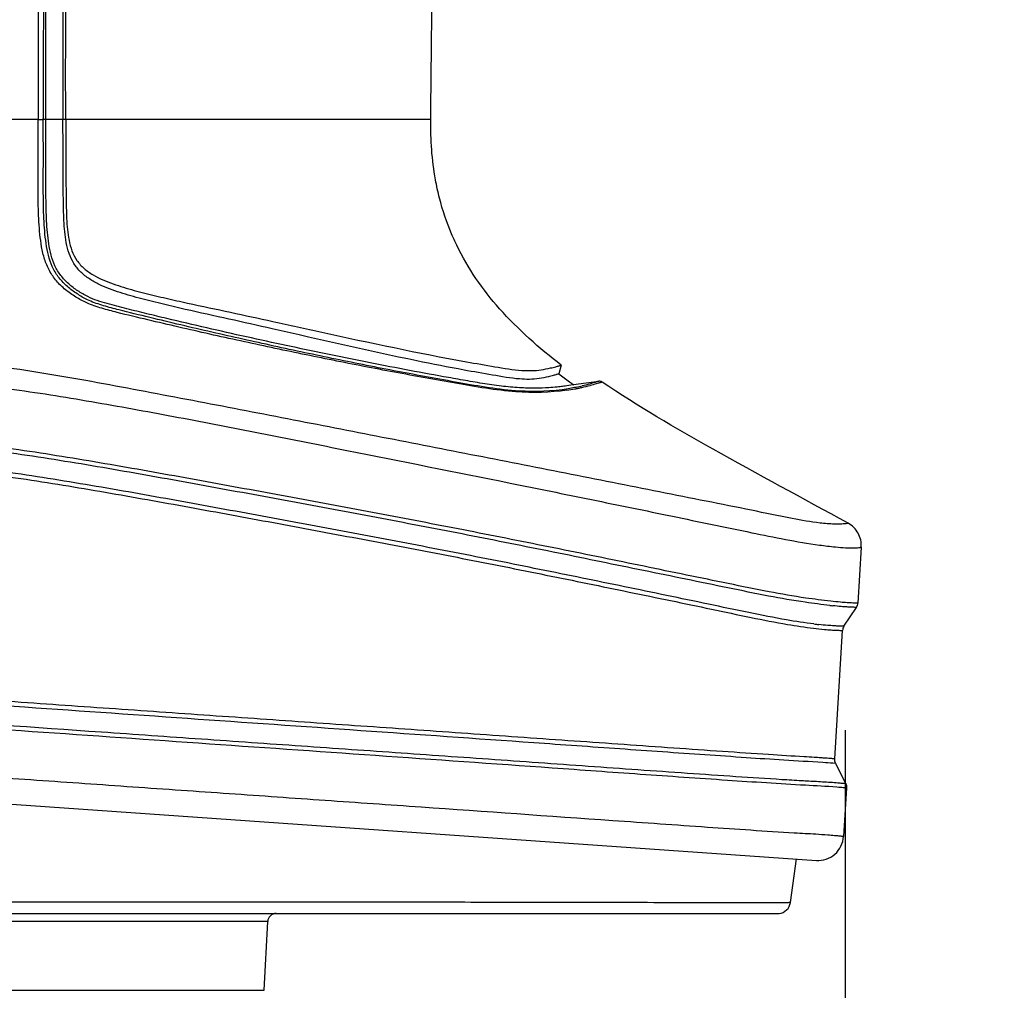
# Model space of a CAD drawing. Header units: millimetres. Extents: x 451 to 748, y 223 to 418.
# Tile 17 of 24: x 589 to 618, y 301 to 330. Entities that reach past the tile are written whole.
import ezdxf

# ---------------------------------------------------------------- set-up
doc = ezdxf.new("R2010")
doc.units = ezdxf.units.MM
doc.header["$LTSCALE"] = 32.67
doc.header["$PDMODE"] = 3
doc.header["$PDSIZE"] = 8
doc.layers.get('0').update_dxf_attribs({"linetype": 'CONTINUOUS'})
doc.layers.get('Defpoints').update_dxf_attribs({"linetype": 'CONTINUOUS'})
doc.layers.add('20_ALL_FEATURES', color=7, linetype='CONTINUOUS')
doc.layers.add('51__DRAFT_DIMS', color=7, linetype='CONTINUOUS')
doc.styles.get("Standard").update_dxf_attribs({"font": 'simfang.ttf'})
doc.dimstyles.new('DIMSTYLE_1', dxfattribs={"dimtxt": 3, "dimasz": 3, "dimexe": 2.5, "dimexo": 0.5, "dimgap": 0.75, "dimtad": 1, "dimdec": 1, "dimlfac": 2, "dimdsep": 46, "dimtxsty": 'STANDARD', "dimblk": '_FILLED', "dimblk1": '_FILLED', "dimblk2": '_FILLED', "dimcen": 0.09, "dimclrd": 256, "dimclre": 256, "dimclrt": 3, "dimadec": 1, "dimazin": 2, "dimtp": 0.3, "dimtm": 0.3, "dimtfac": 1, "dimtdec": 1, "dimtofl": 0, "dimtmove": 0, "dimatfit": 3, "dimldrblk": '_FILLED', "dimfxl": 1, "dimtolj": 1, "dimlwd": -1, "dimarcsym": 0})

# ---------------------------------------------------------------- blocks, each defined once
blk = doc.blocks.new('_FILLED')
at = {"color": 0, "linetype": 'ByBlock'}
blk.add_solid([(0, 0), (-1, 0.1667), (-1, -0.1667)], dxfattribs=at)
blk = doc.blocks.new('*D69')
at = {"layer": '51__DRAFT_DIMS', "lineweight": -2}
for p, q in [((617.201, 410.651), (644.98, 410.651)), ((589.472, 295.921), (644.98, 295.921))]:
    blk.add_line(p, q, dxfattribs=at)
at = {"layer": '51__DRAFT_DIMS'}
blk.add_line((642.48, 298.921), (642.48, 407.651), dxfattribs=at)
at = {"layer": 'Defpoints', "color": 0}
for p in [(616.701, 410.651), (642.48, 410.651), (588.972, 295.921)]:
    blk.add_point(p, dxfattribs=at)
at = {"layer": '51__DRAFT_DIMS', "linetype": 'ByBlock', "xscale": 3, "yscale": 3, "zscale": 3}
for p, rotation in [((642.48, 410.651), 90), ((642.48, 295.921), 270)]:
    blk.add_blockref('_FILLED', p, dxfattribs=dict(at, rotation=rotation))
at = {"layer": '51__DRAFT_DIMS', "color": 3, "insert": (638.679, 353.222), "char_height": 3, "attachment_point": 2, "rotation": 90}
blk.add_mtext('\\A1;\\A1;{\\C256;229.5}', dxfattribs=at)
blk = doc.blocks.new('*D70')
at = {"layer": '51__DRAFT_DIMS', "lineweight": -2}
for p, q in [((573.308, 310.192), (573.308, 256.258)), ((612.858, 308.939), (612.858, 256.258))]:
    blk.add_line(p, q, dxfattribs=at)
at = {"layer": '51__DRAFT_DIMS'}
blk.add_line((576.308, 258.758), (609.858, 258.758), dxfattribs=at)
at = {"layer": 'Defpoints', "color": 0}
for p in [(573.308, 310.692), (612.858, 309.439), (612.858, 258.758)]:
    blk.add_point(p, dxfattribs=at)
at = {"layer": '51__DRAFT_DIMS', "linetype": 'ByBlock', "xscale": 3, "yscale": 3, "zscale": 3, "rotation": 180}
blk.add_blockref('_FILLED', (573.308, 258.758), dxfattribs=at)
at = {"layer": '51__DRAFT_DIMS', "linetype": 'ByBlock', "xscale": 3, "yscale": 3, "zscale": 3}
blk.add_blockref('_FILLED', (612.858, 258.758), dxfattribs=at)
at = {"layer": '51__DRAFT_DIMS', "color": 3, "insert": (592.155, 262.56), "char_height": 3, "attachment_point": 2}
blk.add_mtext('\\A1;\\A1;{\\C256;79.1}', dxfattribs=at)
blk = doc.blocks.new('*D71')
at = {"layer": '51__DRAFT_DIMS', "lineweight": -2}
for p, q in [((617.201, 410.651), (661.86, 410.651)), ((591.718, 276.282), (661.86, 276.282))]:
    blk.add_line(p, q, dxfattribs=at)
at = {"layer": '51__DRAFT_DIMS'}
blk.add_line((659.36, 279.282), (659.36, 407.651), dxfattribs=at)
at = {"layer": 'Defpoints', "color": 0}
for p in [(616.701, 410.651), (659.36, 410.651), (591.218, 276.282)]:
    blk.add_point(p, dxfattribs=at)
at = {"layer": '51__DRAFT_DIMS', "linetype": 'ByBlock', "xscale": 3, "yscale": 3, "zscale": 3}
for p, rotation in [((659.36, 410.651), 90), ((659.36, 276.282), 270)]:
    blk.add_blockref('_FILLED', p, dxfattribs=dict(at, rotation=rotation))
at = {"layer": '51__DRAFT_DIMS', "color": 3, "insert": (655.558, 343.414), "char_height": 3, "attachment_point": 2, "rotation": 90}
blk.add_mtext('\\A1;\\A1;{\\C256;268.7}', dxfattribs=at)

msp = doc.modelspace()

# ---------------------------------------------------------------- linework, layer by layer
at = {"layer": '20_ALL_FEATURES', "color": 7}
for p, q in [((589.072, 326.926), (580.362, 326.919)), ((589.301, 326.926), (589.196, 326.926)), ((589.503, 326.927), (589.301, 326.926)), ((589.805, 326.926), (589.301, 326.927)), ((589.302, 326.681), (589.301, 326.926)), ((589.805, 326.927), (589.503, 326.927)), ((589.851, 326.927), (589.805, 326.927)), ((589.885, 326.926), (589.851, 326.927)), ((589.994, 326.926), (589.885, 326.926)), ((600.645, 326.926), (589.994, 326.926)), ((593.947, 326.926), (593.423, 326.926)), ((600.903, 324.615), (600.903, 324.615)), ((601.411, 323.223), (601.41, 323.224)), ((604.495, 319.691), (604.42, 319.434)), ((604.851, 319.116), (605.598, 319.216)), ((605.598, 319.216), (605.585, 319.212)), ((613.336, 314.329), (613.235, 312.675)), ((612.826, 311.997), (613.194, 312.552)), ((612.553, 308.088), (612.785, 311.874)), ((612.199, 307.99), (612.284, 307.984)), ((612.199, 307.99), (612.496, 307.968)), ((612.284, 307.984), (612.351, 307.979)), ((612.351, 307.979), (612.427, 307.973)), ((612.427, 307.973), (612.481, 307.969)), ((612.481, 307.969), (612.578, 307.962)), ((612.496, 307.968), (612.578, 307.962)), ((612.578, 307.962), (612.875, 307.365)), ((574.048, 307.753), (612.012, 305.098)), ((612.612, 307.263), (612.671, 307.258)), ((612.612, 307.263), (612.901, 307.239)), ((612.671, 307.258), (612.716, 307.254)), ((612.716, 307.254), (612.764, 307.251)), ((612.764, 307.251), (612.829, 307.245)), ((612.901, 307.239), (612.813, 305.8)), ((612.829, 307.245), (612.87, 307.241)), ((612.87, 307.241), (612.885, 307.24)), ((611.247, 303.855), (611.424, 305.139)), ((575.742, 303.532), (610.876, 303.532)), ((595.84, 303.295), (582.103, 303.295)), ((595.734, 301.269), (595.84, 303.295)), ((582.209, 301.269), (595.734, 301.269))]:
    msp.add_line(p, q, dxfattribs=at)
for points in [[(589.072, 326.926), (587.698, 326.925), (587.268, 326.925), (586.854, 326.924), (586.464, 326.924), (586.109, 326.924), (585.777, 326.924), (585.451, 326.923), (585.12, 326.923)], [(592.315, 326.926), (591.742, 326.926), (591.165, 326.926), (590.582, 326.926), (589.994, 326.926)], [(596.208, 326.926), (595.793, 326.926), (595.374, 326.926)], [(599.11, 326.926), (598.855, 326.926), (598.564, 326.926), (598.222, 326.927), (597.836, 326.927), (597.437, 326.926)], [(600.182, 326.926), (600.033, 326.926), (599.87, 326.926), (599.705, 326.926), (599.533, 326.926), (599.337, 326.926)], [(600.645, 326.926), (600.638, 326.926), (600.617, 326.926), (600.576, 326.926), (600.513, 326.927), (600.423, 326.926), (600.312, 326.926)], [(612.885, 307.24), (612.896, 307.239), (612.901, 307.239)]]:
    msp.add_lwpolyline(points, dxfattribs=at)
for centre, radius, start, end in [((589.131, 348.112), 21.186, 269.8403, 270.1766), ((616.148, 334.865), 19.382, 232.7659, 233.3496), ((616.796, 335.736), 20.468, 233.3496, 233.9075), ((603.711, 325.355), 6.472, 278.4387, 280.5174), ((617.378, 336.534), 21.456, 233.9062, 234.2769), ((603.691, 325.461), 6.58, 280.5207, 281.4843), ((603.668, 325.066), 6.16, 281.906, 283.5416), ((603.544, 326.179), 7.313, 281.4929, 282.2554), ((603.563, 326.107), 7.238, 282.2274, 284.2889), ((614.131, 328.039), 15.525, 263.6431, 263.9632), ((613.575, 325.233), 13.27, 262.9257, 263.5468), ((596.09, 303.282), 0.25, 90, 177), ((610.876, 303.905), 0.374, 270.0148, 275.501)]:
    msp.add_arc(centre, radius, start, end, dxfattribs=at)
for points, knots in [([(590.376, 377.44), (590.322, 376.86), (590.266, 376.022), (590.261, 374.854), (590.252, 373.795), (590.237, 372.353), (590.212, 370.394), (590.176, 367.767), (590.113, 363.052), (590.013, 356.099), (589.898, 346.086), (589.824, 336.243), (589.8, 329.484), (589.805, 326.927)], [0, 0, 0, 0, 0.034563, 0.049803, 0.069378, 0.09745, 0.135456, 0.185691, 0.253491, 0.415477, 0.598632, 0.848144, 1, 1, 1, 1]), ([(589.826, 377.037), (589.78, 376.437), (589.708, 374.922), (589.67, 372.328), (589.622, 369.249), (589.557, 364.916), (589.481, 359.489), (589.399, 352.977), (589.329, 346.464), (589.273, 339.952), (589.234, 333.439), (589.222, 329.097), (589.225, 326.926)], [0, 0, 0, 0, 0.035972, 0.090798, 0.155299, 0.220269, 0.350219, 0.480175, 0.610131, 0.740087, 0.870043, 1, 1, 1, 1]), ([(589.885, 326.926), (589.88, 329.488), (589.907, 336.258), (589.982, 346.11), (590.097, 356.132), (590.201, 363.923), (590.292, 369.713), (590.341, 373.081), (590.374, 374.719), (590.401, 375.861), (590.448, 376.693), (590.499, 377.278)], [0, 0, 0, 0, 0.152599, 0.403295, 0.586977, 0.749689, 0.867444, 0.931921, 0.950385, 0.965022, 1, 1, 1, 1]), ([(589.699, 376.949), (589.656, 376.348), (589.615, 375.353), (589.554, 373.854), (589.527, 372.425), (589.5, 370.85), (589.463, 368.695), (589.404, 364.901), (589.326, 359.477), (589.249, 352.968), (589.177, 346.457), (589.121, 339.947), (589.082, 333.436), (589.069, 329.096), (589.072, 326.926)], [0, 0, 0, 0, 0.036108, 0.059714, 0.089933, 0.121832, 0.15417, 0.2192, 0.349315, 0.479451, 0.609588, 0.739723, 0.86986, 1, 1, 1, 1]), ([(589.301, 326.926), (589.299, 329.067), (589.311, 333.35), (589.349, 339.774), (589.404, 346.198), (589.472, 352.622), (589.552, 359.046), (589.627, 364.399), (589.69, 368.677), (589.741, 371.81), (589.78, 374.507), (589.846, 376.136), (589.889, 376.77)], [0, 0, 0, 0, 0.128874, 0.257747, 0.38662, 0.515492, 0.644364, 0.773232, 0.837664, 0.901873, 0.961771, 1, 1, 1, 1]), ([(600.645, 326.926), (600.664, 328.575), (600.693, 331.76), (600.715, 336.355), (600.719, 340.624), (600.712, 343.997), (600.704, 346.584), (600.698, 348.464), (600.693, 350.308), (600.69, 352.117), (600.692, 353.599), (600.697, 354.763), (600.701, 355.62), (600.724, 356.475), (600.828, 357.336), (601.095, 358.2), (601.428, 358.722), (601.631, 358.963)], [0, 0, 0, 0, 0.153491, 0.296342, 0.427698, 0.550792, 0.610199, 0.66849, 0.725723, 0.781877, 0.836781, 0.863678, 0.890168, 0.916548, 0.943285, 0.970675, 1, 1, 1, 1]), ([(590.51, 321.523), (590.396, 321.573), (590.177, 321.692), (589.873, 321.907), (589.603, 322.162), (589.395, 322.471), (589.252, 322.814), (589.17, 323.176), (589.123, 323.545), (589.083, 324.042), (589.071, 324.667), (589.073, 325.67), (589.072, 326.423), (589.072, 326.926)], [0, 0, 0, 0, 0.062425, 0.124733, 0.186491, 0.248081, 0.309926, 0.371793, 0.434014, 0.496483, 0.621943, 0.747829, 1, 1, 1, 1]), ([(590.573, 321.596), (590.464, 321.646), (590.254, 321.762), (589.965, 321.971), (589.712, 322.219), (589.449, 322.61), (589.301, 323.199), (589.239, 323.923), (589.223, 324.668), (589.227, 325.67), (589.225, 326.423), (589.225, 326.926)], [0, 0, 0, 0, 0.061302, 0.122387, 0.182322, 0.24138, 0.361644, 0.486984, 0.614315, 0.742668, 1, 1, 1, 1]), ([(595.974, 320.761), (595.548, 320.858), (594.694, 321.049), (593.624, 321.286), (592.767, 321.483), (592.125, 321.641), (591.488, 321.82), (590.968, 322.009), (590.582, 322.223), (590.322, 322.426), (590.113, 322.682), (589.977, 322.982), (589.897, 323.3), (589.838, 323.734), (589.818, 324.283), (589.813, 324.942), (589.807, 325.824), (589.805, 326.486), (589.805, 326.927)], [0, 0, 0, 0, 0.12422, 0.249129, 0.3118, 0.374572, 0.437391, 0.500129, 0.53142, 0.562573, 0.593563, 0.624493, 0.655487, 0.686576, 0.748986, 0.811621, 0.87437, 1, 1, 1, 1]), ([(589.885, 326.926), (589.886, 326.494), (589.888, 325.845), (589.893, 324.98), (589.899, 324.334), (589.919, 323.795), (589.978, 323.37), (590.059, 323.059), (590.203, 322.768), (590.423, 322.53), (590.69, 322.345), (591.077, 322.152), (591.59, 321.978), (592.217, 321.81), (592.847, 321.661), (593.688, 321.474), (594.738, 321.25), (595.575, 321.07), (595.993, 320.979)], [0, 0, 0, 0, 0.125637, 0.188393, 0.251039, 0.313469, 0.344574, 0.375585, 0.406543, 0.437598, 0.468824, 0.50016, 0.562939, 0.625755, 0.688507, 0.751146, 0.875952, 1, 1, 1, 1]), ([(600.903, 324.615), (600.857, 324.794), (600.693, 325.553), (600.638, 326.334), (600.645, 326.926)], [0, 0, 0, 0, 0.237439, 1, 1, 1, 1]), ([(590.536, 321.71), (590.434, 321.76), (590.238, 321.874), (589.968, 322.079), (589.733, 322.324), (589.555, 322.613), (589.448, 322.935), (589.363, 323.378), (589.315, 323.943), (589.301, 324.625), (589.302, 325.538), (589.302, 326.223), (589.302, 326.681)], [0, 0, 0, 0, 0.062531, 0.124774, 0.186698, 0.248379, 0.310142, 0.372165, 0.496896, 0.6223, 0.74806, 1, 1, 1, 1]), ([(601.41, 323.224), (601.357, 323.333), (601.153, 323.783), (600.995, 324.254), (600.903, 324.615)], [0, 0, 0, 0, 0.247028, 1, 1, 1, 1]), ([(604.495, 319.691), (603.843, 320.192), (602.653, 321.236), (601.738, 322.546), (601.411, 323.223)], [0, 0, 0, 0, 0.522278, 1, 1, 1, 1]), ([(604.851, 319.116), (604.895, 319.124), (604.642, 319.077), (604.556, 319.066), (604.337, 319.039), (604.083, 319.019), (603.708, 319.007), (603.244, 319.02), (602.718, 319.068), (602.163, 319.15), (601.597, 319.249), (600.833, 319.385), (599.873, 319.561), (598.716, 319.785), (597.554, 320.022), (596.386, 320.268), (595.214, 320.522), (594.04, 320.787), (593.061, 321.017), (592.277, 321.206), (591.689, 321.349), (591.104, 321.499), (590.717, 321.62), (590.536, 321.71)], [0, 0, 0, 0, 0.009165, 0.022122, 0.033, 0.050229, 0.076243, 0.109086, 0.145855, 0.184575, 0.224074, 0.263839, 0.343844, 0.424479, 0.505708, 0.587379, 0.669404, 0.751783, 0.83445, 0.875852, 0.917276, 0.958698, 1, 1, 1, 1]), ([(604.696, 318.993), (604.221, 318.915), (603.132, 318.881), (601.461, 319.174), (599.662, 319.502), (597.842, 319.865), (596.323, 320.187), (595.106, 320.455), (594.192, 320.662), (593.278, 320.875), (592.365, 321.095), (591.604, 321.277), (591.005, 321.437), (590.711, 321.533), (590.573, 321.596)], [0, 0, 0, 0, 0.100239, 0.224408, 0.352296, 0.481084, 0.610549, 0.675456, 0.740481, 0.805615, 0.87083, 0.935974, 0.968371, 1, 1, 1, 1]), ([(604.661, 318.953), (604.165, 318.879), (603.053, 318.861), (601.367, 319.161), (599.571, 319.478), (597.761, 319.832), (595.946, 320.206), (594.431, 320.535), (593.219, 320.811), (592.309, 321.024), (591.551, 321.204), (590.948, 321.361), (590.652, 321.46), (590.51, 321.523)], [0, 0, 0, 0, 0.104287, 0.228708, 0.355641, 0.483492, 0.611994, 0.741025, 0.805723, 0.870502, 0.935272, 0.967714, 1, 1, 1, 1]), ([(601.629, 319.546), (601.163, 319.632), (599.27, 320.002), (597.392, 320.44), (595.974, 320.761)], [0, 0, 0, 0, 0.245968, 1, 1, 1, 1]), ([(595.993, 320.979), (596.474, 320.874), (598.372, 320.457), (600.272, 320.047), (601.699, 319.791)], [0, 0, 0, 0, 0.253738, 1, 1, 1, 1]), ([(612.948, 315.033), (612.953, 315.032), (612.905, 315.024), (612.876, 315.016), (612.721, 315.003), (612.483, 315.004), (611.981, 315.042), (611.173, 315.195), (610.053, 315.425), (608.749, 315.684), (607.385, 315.956), (606.002, 316.23), (604.613, 316.505), (602.757, 316.871), (600.435, 317.326), (597.646, 317.87), (594.852, 318.412), (592.052, 318.946), (589.712, 319.382), (587.822, 319.67), (586.386, 319.829), (584.934, 319.906), (583.483, 319.806), (582.06, 319.581), (580.215, 319.207), (578.42, 318.763), (576.707, 318.307), (575.894, 318.08), (575.51, 317.977)], [0, 0, 0, 0, 0.000389, 0.001781, 0.004805, 0.01065, 0.021798, 0.043569, 0.075835, 0.111593, 0.148317, 0.185382, 0.222575, 0.259809, 0.334314, 0.408897, 0.483573, 0.558364, 0.633344, 0.671028, 0.708855, 0.747041, 0.785351, 0.823104, 0.860421, 0.933581, 0.968676, 1, 1, 1, 1]), ([(601.699, 319.791), (601.978, 319.74), (602.522, 319.65), (603.252, 319.521), (603.808, 319.528), (604.136, 319.597), (604.296, 319.636), (604.376, 319.658), (604.416, 319.669), (604.445, 319.677), (604.471, 319.683), (604.479, 319.689), (604.497, 319.689), (604.495, 319.691)], [0, 0, 0, 0, 0.300777, 0.584149, 0.78438, 0.884141, 0.939001, 0.957703, 0.972163, 0.983136, 0.990945, 0.996933, 1, 1, 1, 1]), ([(604.42, 319.434), (604.428, 319.433), (604.372, 319.422), (604.344, 319.41), (604.234, 319.38), (604.075, 319.339), (603.742, 319.265), (603.186, 319.271), (602.452, 319.402), (601.908, 319.495), (601.629, 319.546)], [0, 0, 0, 0, 0.008844, 0.027046, 0.059297, 0.11271, 0.21082, 0.414455, 0.699431, 1, 1, 1, 1]), ([(574.694, 317.179), (575.332, 317.309), (576.342, 317.548), (577.729, 317.906), (579.269, 318.29), (580.835, 318.653), (582.425, 318.958), (583.633, 319.144), (584.856, 319.236), (586.082, 319.207), (587.305, 319.107), (588.929, 318.907), (590.947, 318.573), (593.361, 318.128), (595.77, 317.658), (598.977, 317.02), (602.181, 316.38), (605.378, 315.732), (607.753, 315.243), (609.989, 314.777), (611.432, 314.482), (612.102, 314.39)], [0, 0, 0, 0, 0.0513, 0.081674, 0.112862, 0.176331, 0.208335, 0.240429, 0.272578, 0.304764, 0.336974, 0.369198, 0.433657, 0.49812, 0.562571, 0.626997, 0.755728, 0.820001, 0.884004, 0.946731, 1, 1, 1, 1]), ([(604.938, 319.039), (604.92, 319.035), (604.84, 319.018), (604.759, 319.003), (604.696, 318.993)], [0, 0, 0, 0, 0.223587, 1, 1, 1, 1]), ([(605.585, 319.212), (605.571, 319.208), (605.414, 319.157), (605.256, 319.112), (605.11, 319.077)], [0, 0, 0, 0, 0.087585, 1, 1, 1, 1]), ([(605.702, 319.192), (605.702, 319.193), (605.698, 319.189), (605.691, 319.189), (605.675, 319.183), (605.652, 319.177), (605.619, 319.166), (605.575, 319.154), (605.484, 319.128), (605.407, 319.107), (605.35, 319.092)], [0, 0, 0, 0, 0.008125, 0.024792, 0.069551, 0.135451, 0.227398, 0.350925, 0.512987, 1, 1, 1, 1]), ([(612.948, 315.033), (611.621, 315.759), (609.166, 317.074), (606.755, 318.478), (605.702, 319.192)], [0, 0, 0, 0, 0.543296, 1, 1, 1, 1]), ([(612.412, 312.609), (612.17, 312.636), (611.565, 312.713), (610.562, 312.889), (609.392, 313.131), (607.746, 313.468), (605.661, 313.896), (603.148, 314.407), (600.626, 314.902), (598.098, 315.377), (595.568, 315.847), (593.036, 316.311), (590.923, 316.684), (589.229, 316.961), (587.957, 317.147), (586.681, 317.292), (585.402, 317.38), (584.121, 317.345), (582.853, 317.181), (581.594, 316.964), (580.345, 316.713), (579.11, 316.44), (577.896, 316.154), (576.724, 315.867), (575.652, 315.625), (574.774, 315.456), (574.27, 315.364), (574.069, 315.33)], [0, 0, 0, 0, 0.01877, 0.046916, 0.078345, 0.110709, 0.176278, 0.242147, 0.308078, 0.374073, 0.440112, 0.506174, 0.572233, 0.605249, 0.638238, 0.671187, 0.704068, 0.736826, 0.769632, 0.802435, 0.835138, 0.867646, 0.899771, 0.931162, 0.960539, 0.98429, 1, 1, 1, 1]), ([(612.437, 312.734), (612.191, 312.762), (611.582, 312.838), (610.576, 313.015), (609.406, 313.256), (607.763, 313.593), (605.683, 314.019), (603.177, 314.529), (600.663, 315.023), (598.142, 315.496), (595.62, 315.965), (593.095, 316.427), (590.988, 316.799), (589.298, 317.077), (588.027, 317.264), (586.75, 317.411), (585.466, 317.503), (584.179, 317.476), (582.905, 317.315), (581.643, 317.101), (579.985, 316.771), (577.981, 316.31), (576.093, 315.841), (574.799, 315.592), (574.282, 315.497), (574.074, 315.461)], [0, 0, 0, 0, 0.019012, 0.047189, 0.078581, 0.110884, 0.17627, 0.241918, 0.307629, 0.373393, 0.439194, 0.505024, 0.570874, 0.603809, 0.636756, 0.669716, 0.70269, 0.735675, 0.768591, 0.801407, 0.834096, 0.898678, 0.959552, 0.983753, 1, 1, 1, 1]), ([(611.94, 312.065), (611.67, 312.098), (611.029, 312.193), (609.994, 312.403), (608.818, 312.651), (607.179, 312.993), (605.104, 313.418), (602.601, 313.927), (600.088, 314.415), (597.569, 314.887), (595.048, 315.356), (592.524, 315.816), (589.996, 316.259), (587.881, 316.588), (586.175, 316.758), (584.888, 316.811), (583.605, 316.703), (581.923, 316.441), (580.267, 316.098), (578.638, 315.718), (577.456, 315.427), (576.352, 315.151), (575.257, 314.916), (574.542, 314.777), (574.156, 314.716)], [0, 0, 0, 0, 0.021293, 0.050567, 0.082414, 0.11509, 0.181274, 0.247817, 0.314466, 0.381161, 0.447892, 0.514652, 0.581437, 0.648273, 0.68172, 0.715222, 0.7487, 0.782004, 0.848077, 0.880656, 0.912606, 0.943101, 0.969534, 1, 1, 1, 1]), ([(574.428, 314.631), (574.913, 314.716), (576.146, 314.962), (577.757, 315.374), (579.294, 315.744), (580.496, 316.015), (581.714, 316.263), (582.944, 316.479), (584.185, 316.644), (585.44, 316.678), (586.693, 316.587), (587.942, 316.443), (589.187, 316.259), (590.844, 315.986), (592.912, 315.62), (595.391, 315.166), (597.867, 314.705), (600.341, 314.24), (602.809, 313.757), (605.266, 313.258), (607.302, 312.839), (608.908, 312.504), (610.055, 312.261), (611.057, 312.06), (611.674, 311.97), (611.931, 311.938)], [0, 0, 0, 0, 0.038781, 0.098807, 0.130748, 0.163125, 0.195743, 0.228499, 0.261308, 0.29412, 0.327034, 0.360001, 0.393004, 0.426027, 0.492095, 0.558159, 0.624201, 0.690201, 0.756142, 0.821973, 0.88739, 0.919635, 0.950984, 0.97961, 1, 1, 1, 1]), ([(613.336, 314.329), (613.345, 314.469), (613.281, 314.758), (613.07, 314.966), (612.948, 315.033)], [0, 0, 0, 0, 0.501059, 1, 1, 1, 1]), ([(612.102, 314.39), (612.261, 314.368), (612.518, 314.336), (612.84, 314.311), (613.042, 314.304), (613.171, 314.307), (613.253, 314.314), (613.296, 314.319), (613.32, 314.325), (613.328, 314.325), (613.337, 314.331), (613.336, 314.329)], [0, 0, 0, 0, 0.387892, 0.626869, 0.779937, 0.877726, 0.939214, 0.975624, 0.986976, 0.994511, 1, 1, 1, 1]), ([(613.235, 312.675), (613.234, 312.673), (613.224, 312.678), (613.21, 312.673), (613.173, 312.677), (613.118, 312.678), (613.03, 312.683), (612.896, 312.691), (612.694, 312.707), (612.533, 312.723), (612.437, 312.734)], [0, 0, 0, 0, 0.006094, 0.026788, 0.066753, 0.133978, 0.238358, 0.396574, 0.634764, 1, 1, 1, 1]), ([(613.194, 312.552), (613.193, 312.551), (613.184, 312.555), (613.171, 312.551), (613.138, 312.554), (613.088, 312.555), (613.009, 312.559), (612.892, 312.565), (612.718, 312.578), (612.58, 312.591), (612.498, 312.6)], [0, 0, 0, 0, 0.006439, 0.028224, 0.069931, 0.139536, 0.246708, 0.406722, 0.644858, 1, 1, 1, 1]), ([(612.826, 311.997), (612.826, 311.995), (612.815, 311.999), (612.803, 311.995), (612.768, 311.998), (612.716, 311.998), (612.633, 312.002), (612.509, 312.009), (612.321, 312.022), (612.173, 312.038), (612.083, 312.048)], [0, 0, 0, 0, 0.006184, 0.027175, 0.06764, 0.135519, 0.240607, 0.399193, 0.637218, 1, 1, 1, 1]), ([(611.931, 311.938), (612.037, 311.925), (612.211, 311.906), (612.43, 311.888), (612.571, 311.881), (612.664, 311.876), (612.721, 311.876), (612.76, 311.872), (612.773, 311.877), (612.785, 311.872), (612.785, 311.874)], [0, 0, 0, 0, 0.3744, 0.612383, 0.768676, 0.870593, 0.935804, 0.974377, 0.99419, 1, 1, 1, 1]), ([(612.553, 308.088), (612.552, 308.089), (612.546, 308.087), (612.538, 308.091), (612.517, 308.091), (612.486, 308.094), (612.438, 308.097), (612.369, 308.102), (612.27, 308.11), (612.127, 308.12), (611.916, 308.133), (611.402, 308.162), (610.5, 308.22), (609.22, 308.307), (607.801, 308.405), (606.344, 308.508), (604.874, 308.612), (603.398, 308.716), (601.426, 308.855), (598.957, 309.028), (595.992, 309.235), (593.025, 309.442), (590.058, 309.649), (587.093, 309.856), (584.134, 310.062), (581.199, 310.265), (577.891, 310.491), (575.565, 310.637), (574.205, 310.717)], [0, 0, 0, 0, 0.000076, 0.000333, 0.000819, 0.001614, 0.002813, 0.004546, 0.007025, 0.010566, 0.015714, 0.023515, 0.050791, 0.086201, 0.123677, 0.161807, 0.200192, 0.238701, 0.277275, 0.354527, 0.431861, 0.509241, 0.586635, 0.664003, 0.74125, 0.818111, 0.893675, 1, 1, 1, 1]), ([(574.409, 310.578), (574.908, 310.548), (576.182, 310.474), (579.133, 310.282), (584.988, 309.878), (591.771, 309.404), (598.578, 308.929), (602.827, 308.632), (606.21, 308.391), (608.298, 308.244), (609.909, 308.135), (611.065, 308.055), (611.818, 308.016), (612.199, 307.99)], [0, 0, 0, 0, 0.039553, 0.101127, 0.234153, 0.504431, 0.639623, 0.774575, 0.841782, 0.908221, 0.940357, 0.969709, 1, 1, 1, 1]), ([(574.139, 309.998), (574.774, 309.963), (576.336, 309.879), (579.847, 309.652), (584.689, 309.319), (589.587, 308.978), (593.517, 308.703), (596.464, 308.498), (599.409, 308.292), (602.351, 308.086), (604.799, 307.912), (606.751, 307.773), (608.202, 307.671), (609.616, 307.574), (610.738, 307.501), (611.53, 307.452), (612.024, 307.428), (612.411, 307.402), (612.66, 307.386), (612.809, 307.369), (612.837, 307.371), (612.879, 307.364), (612.875, 307.365)], [0, 0, 0, 0, 0.049109, 0.120873, 0.271885, 0.424102, 0.500221, 0.576319, 0.652374, 0.728355, 0.804195, 0.841991, 0.879576, 0.916572, 0.951479, 0.966487, 0.977762, 0.989961, 0.995669, 0.998461, 0.999683, 1, 1, 1, 1]), ([(574.122, 309.872), (574.668, 309.842), (576.025, 309.77), (579.102, 309.576), (583.372, 309.284), (588.575, 308.923), (593.795, 308.558), (599.013, 308.195), (603.355, 307.89), (606.813, 307.642), (609.301, 307.469), (611.23, 307.342), (612.305, 307.287), (612.612, 307.263)], [0, 0, 0, 0, 0.04255, 0.105607, 0.239772, 0.375415, 0.511125, 0.646753, 0.782158, 0.849631, 0.916337, 0.97604, 1, 1, 1, 1]), ([(611.363, 305.902), (610.508, 305.952), (608.724, 306.075), (605.058, 306.331), (601.303, 306.599), (597.533, 306.861), (594.701, 307.059), (591.867, 307.257), (589.033, 307.455), (586.201, 307.653), (583.843, 307.815), (581.962, 307.946), (580.559, 308.042), (579.17, 308.136), (577.808, 308.226), (576.511, 308.31), (575.379, 308.378), (574.588, 308.422), (574.122, 308.45), (573.895, 308.462), (573.726, 308.471), (573.601, 308.478), (573.511, 308.483), (573.446, 308.487), (573.403, 308.488), (573.372, 308.492), (573.361, 308.489), (573.351, 308.493), (573.351, 308.492)], [0, 0, 0, 0, 0.067442, 0.140836, 0.289369, 0.363845, 0.438375, 0.512935, 0.587504, 0.662051, 0.736487, 0.773591, 0.810534, 0.847177, 0.883231, 0.918035, 0.949465, 0.972579, 0.980378, 0.986207, 0.990522, 0.993696, 0.996011, 0.997656, 0.998779, 0.999494, 0.999882, 1, 1, 1, 1]), ([(612.813, 305.8), (612.813, 305.802), (612.799, 305.798), (612.783, 305.806), (612.734, 305.806), (612.658, 305.815), (612.525, 305.825), (612.302, 305.844), (611.905, 305.873), (611.575, 305.89), (611.363, 305.902)], [0, 0, 0, 0, 0.003839, 0.017726, 0.046209, 0.096323, 0.17979, 0.318601, 0.561375, 1, 1, 1, 1]), ([(612.012, 305.098), (612.204, 305.085), (612.615, 305.218), (612.801, 305.608), (612.813, 305.8)], [0, 0, 0, 0, 0.499441, 1, 1, 1, 1]), ([(594.422, 303.869), (592.053, 303.87), (587.33, 303.866), (582.607, 303.867), (580.253, 303.863)], [0, 0, 0, 0, 0.501518, 1, 1, 1, 1]), ([(611.247, 303.855), (611.247, 303.855), (611.245, 303.856), (611.242, 303.854), (611.235, 303.854), (611.223, 303.853), (611.199, 303.851), (611.163, 303.849), (611.114, 303.848), (611.047, 303.848), (610.95, 303.848), (610.843, 303.848), (610.721, 303.848), (610.579, 303.845), (610.379, 303.842), (610.12, 303.845), (609.817, 303.847), (609.375, 303.847), (608.566, 303.849), (607.391, 303.851), (605.965, 303.852), (604.529, 303.854), (603.089, 303.858), (601.647, 303.861), (599.722, 303.865), (597.313, 303.868), (595.386, 303.869), (594.422, 303.869)], [0, 0, 0, 0, 0.000072, 0.000288, 0.00065, 0.00116, 0.00264, 0.004767, 0.007599, 0.011355, 0.016754, 0.024854, 0.030514, 0.03847, 0.050225, 0.066186, 0.084644, 0.104259, 0.144957, 0.228815, 0.313852, 0.399255, 0.484835, 0.570538, 0.656332, 0.828097, 1, 1, 1, 1]), ([(610.911, 303.533), (610.994, 303.541), (611.156, 303.615), (611.236, 303.774), (611.247, 303.855)], [0, 0, 0, 0, 0.50242, 1, 1, 1, 1])]:
    msp.add_open_spline(points, degree=3, knots=knots, dxfattribs=at)
for points in [[(605.702, 319.192), (605.673, 319.212), (605.634, 319.221), (605.598, 319.216)], [(613.194, 312.552), (613.218, 312.588), (613.232, 312.632), (613.235, 312.675)], [(612.826, 311.997), (612.802, 311.961), (612.788, 311.917), (612.785, 311.874)], [(612.578, 307.962), (612.559, 308), (612.55, 308.045), (612.553, 308.088)], [(612.875, 307.365), (612.895, 307.327), (612.904, 307.282), (612.901, 307.239)]]:
    msp.add_open_spline(points, degree=3, dxfattribs=at)

# ---------------------------------------------------------------- dimensions: what is measured, and where the dimension line sits
at = {"layer": '51__DRAFT_DIMS', "color": 4}
dim = msp.add_linear_dim(base=(642.48, 410.651), p1=(588.972, 295.921), p2=(616.701, 410.651), angle=90, text='\\A1;{\\C256;<>}', dimstyle='DIMSTYLE_1', dxfattribs=at)
dim.commit()
dim.dimension.update_dxf_attribs({"geometry": '*D69', "text_midpoint": (642.48, 353.222), "dimtype": 160})
dim = msp.add_linear_dim(base=(659.36, 410.651), p1=(591.218, 276.282), p2=(616.701, 410.651), angle=90, text='\\A1;{\\C256;<>}', dimstyle='DIMSTYLE_1', override={"dimtxsty": 'STANDARD'}, dxfattribs=at)
dim.commit()
dim.dimension.update_dxf_attribs({"geometry": '*D71', "text_midpoint": (659.36, 343.414), "dimtype": 160})
dim = msp.add_linear_dim(base=(612.858, 258.758), p1=(573.308, 310.692), p2=(612.858, 309.439), text='\\A1;{\\C256;<>}', dimstyle='DIMSTYLE_1', dxfattribs=at)
dim.commit()
dim.dimension.update_dxf_attribs({"geometry": '*D70', "text_midpoint": (592.155, 258.758), "dimtype": 160})

doc.saveas('drawing.dxf')
